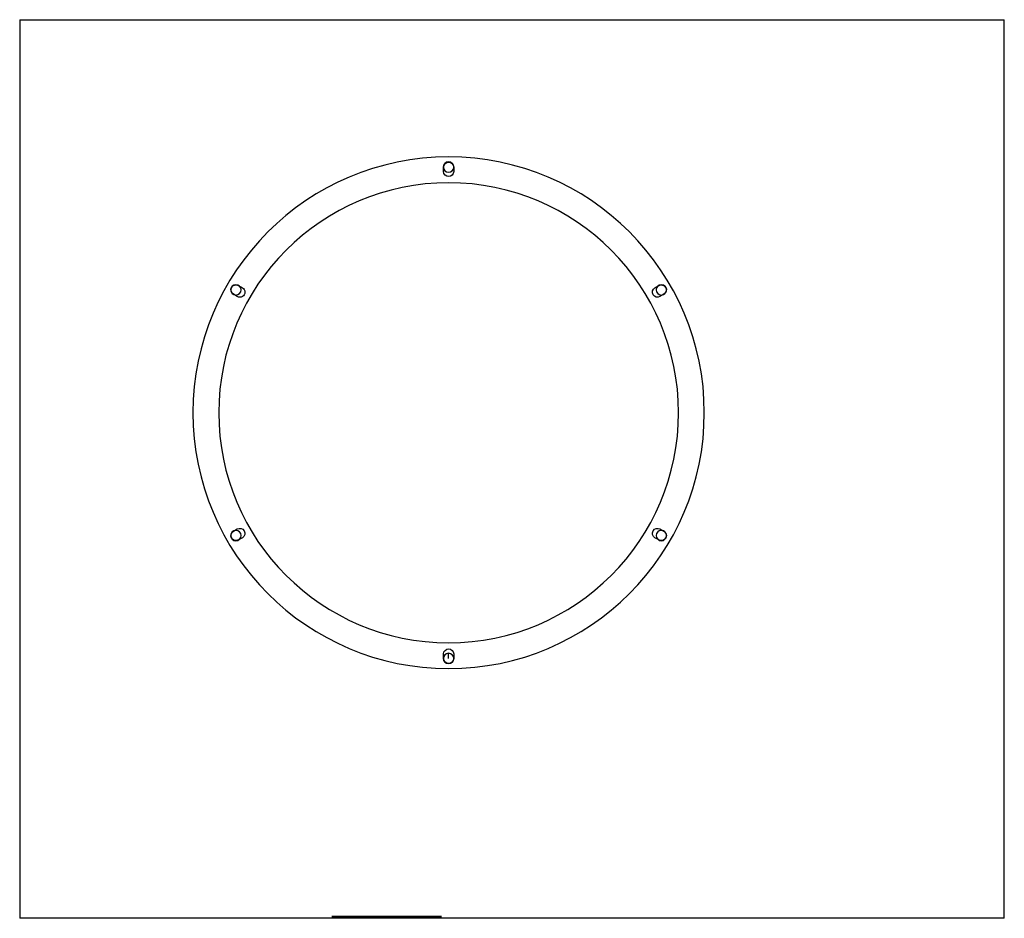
# Model space of a CAD drawing. Header units: millimetres. Extents: x -878 to 0, y 1 to 802.
import ezdxf

# ---------------------------------------------------------------- set-up
doc = ezdxf.new("R2010")
doc.units = ezdxf.units.MM

msp = doc.modelspace()

# ---------------------------------------------------------------- linework, layer by layer
for p, q in [((-878, 802, -501.7), (-878, 1, -501.7)), ((-878, 802, -501.7), (0, 802, -501.7)), ((0, 1, -501.7), (0, 802, -501.7)), ((-500, 666.64, -230.5), (-500, 670.64, -230.5)), ((-491, 670.64, -230.5), (-491, 666.64, -230.5)), ((-682.91, 565.04, -230.5), (-679.45, 563.04, -230.5)), ((-311.55, 563.04, -230.5), (-308.09, 565.04, -230.5)), ((-683.95, 555.24, -230.5), (-687.41, 557.24, -230.5)), ((-303.59, 557.24, -230.5), (-307.05, 555.24, -230.5)), ((-687.41, 346.04, -230.5), (-683.95, 348.04, -230.5)), ((-307.05, 348.04, -230.5), (-303.59, 346.04, -230.5)), ((-679.45, 340.24, -230.5), (-682.91, 338.24, -230.5)), ((-308.09, 338.24, -230.5), (-311.55, 340.24, -230.5)), ((-500, 232.64, -230.5), (-500, 236.64, -230.5)), ((-495.5, 232.64, -230.5), (-495.5, 236.64, -230.5)), ((-491, 236.64, -230.5), (-491, 232.64, -230.5)), ((0, 1, -501.7), (-878, 1, -501.7)), ((-599.74, 3, -230.5), (-501.79, 3, -230.5)), ((-599.74, 3, -230.5), (-501.79, 3, -230.5)), ((-501.74, 1.5, -230.5), (-599.74, 1.5, -230.5)), ((-501.74, 1.5, -230.5), (-599.74, 1.5, -230.5))]:
    msp.add_line(p, q)
at = {"extrusion": (-6.33e-16, -6.10623e-17, -1)}
for centre, radius in [((495.5, 451.64, 230.5), 228), ((495.5, 670.64, 230.5), 4.6), ((495.5, 451.64, 230.5), 205.01), ((685.16, 561.14, 230.5), 4.6), ((305.84, 561.14, 230.5), 4.6), ((685.16, 342.14, 230.5), 4.6), ((305.84, 342.14, 230.5), 4.6), ((495.5, 232.64, 230.5), 4.6)]:
    msp.add_circle(centre, radius, dxfattribs=at)
for centre, start, end in [((495.5, 670.64, 230.5), 0, 180), ((495.5, 666.64, 230.5), 180, 0), ((685.16, 561.14, 230.5), 300, 120), ((681.7, 559.14, 230.5), 120, 300), ((309.3, 559.14, 230.5), 240, 60), ((305.84, 561.14, 230.5), 60, 240), ((685.16, 342.14, 230.5), 240, 60), ((681.7, 344.14, 230.5), 60, 240), ((309.3, 344.14, 230.5), 300, 120), ((305.84, 342.14, 230.5), 120, 300), ((495.5, 236.64, 230.5), 0, 180), ((495.5, 232.64, 230.5), 180, 0)]:
    msp.add_arc(centre, 4.5, start, end, dxfattribs=at)

doc.saveas('drawing.dxf')
